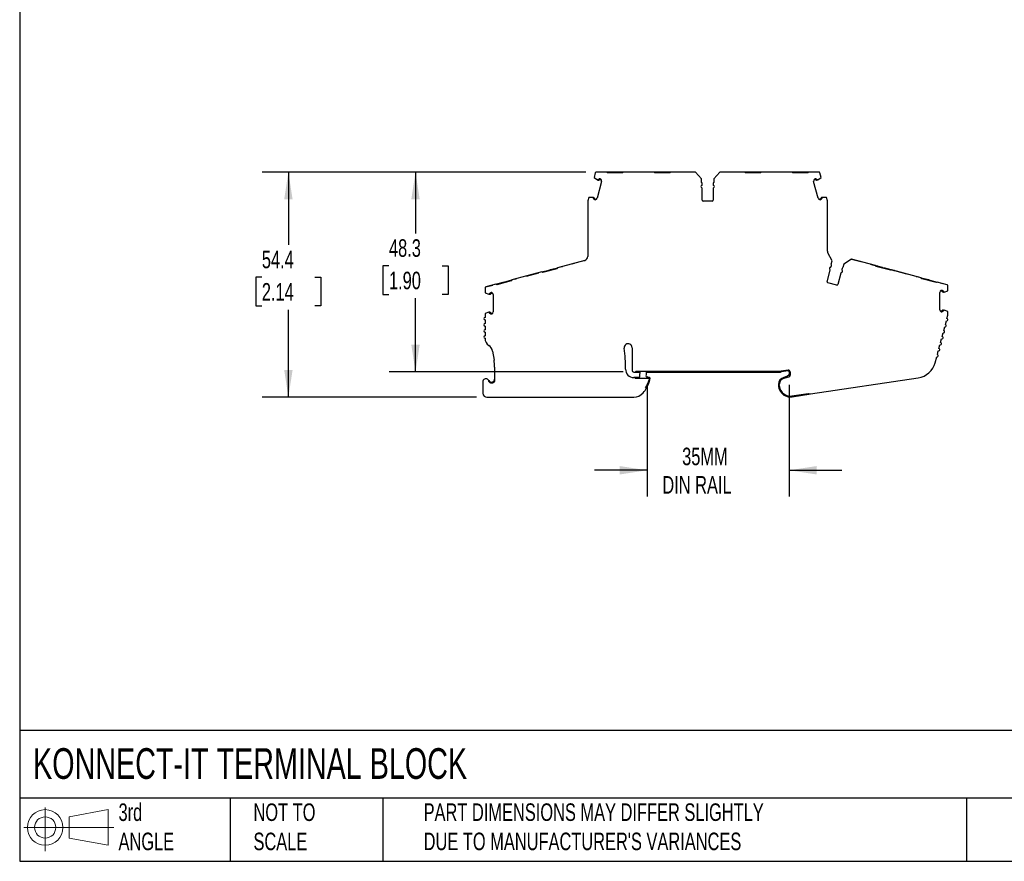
# Model space of a CAD drawing. Header units: millimetres. Extents: x 13 to 546, y 13 to 419.
# Tile 1 of 8: x 13 to 250, y 13 to 216. Entities that reach past the tile are written whole.
import ezdxf

# ---------------------------------------------------------------- set-up
doc = ezdxf.new("R2010")
doc.units = ezdxf.units.MM
doc.header["$LTSCALE"] = 2
doc.linetypes.add('SLD-Solid', pattern=[0])
doc.layers.add('DIMENSIONS', color=140, linetype='SLD-Solid', lineweight=25)
doc.layers.add('TEXT', color=140, linetype='SLD-Solid', lineweight=25)
doc.layers.add('SLD-DEFPOINTS', color=7, linetype='Continuous')
doc.styles.add('SLDTEXTSTYLE0', font='TXT', dxfattribs={"width": 0.7})
doc.dimstyles.new('SLDDIMSTYLE0', dxfattribs={"dimtxt": 4.316016, "dimasz": 6.604, "dimexe": 0, "dimexo": 0.0625, "dimgap": 1.079004, "dimtad": 0, "dimtih": 1, "dimtoh": 1, "dimrnd": 1e-09, "dimzin": 12, "dimdsep": 46, "dimtxsty": 'SLDTEXTSTYLE0', "dimsah": 1, "dimcen": 0.09, "dimadec": 0, "dimazin": 3, "dimtfac": 1, "dimtmove": 0, "dimatfit": 0, "dimfxl": 0, "dimfrac": 2, "dimtolj": 1, "dimtzin": 12, "dimarcsym": 0})
doc.dimstyles.new('SLDDIMSTYLE1', dxfattribs={"dimtxt": 4.316016, "dimasz": 6.604, "dimexe": 0, "dimexo": 0.0625, "dimgap": 1.079004, "dimtad": 0, "dimtih": 1, "dimtoh": 1, "dimrnd": 1e-09, "dimzin": 12, "dimdsep": 46, "dimtxsty": 'SLDTEXTSTYLE0', "dimsah": 1, "dimcen": 0.09, "dimadec": 0, "dimazin": 3, "dimtfac": 1, "dimtofl": 0, "dimtmove": 0, "dimatfit": 3, "dimfxl": 0, "dimfrac": 2, "dimtolj": 1, "dimtzin": 12, "dimarcsym": 0})

# ---------------------------------------------------------------- blocks, each defined once
blk = doc.blocks.new('Block11')
at = {"color": 7, "linetype": 'SLD-Solid', "lineweight": 18}
for p, q in [((5.18, 10.62), (5.18, 0)), ((10.96, 8.33), (20.35, 10.06)), ((20.35, 10.06), (20.35, 1.46)), ((10.96, 3.19), (10.96, 8.33)), ((0, 5.76), (21.75, 5.76)), ((10.96, 3.19), (20.35, 1.46))]:
    blk.add_line(p, q, dxfattribs=at)
for radius in [4.3, 2.57]:
    blk.add_circle((5.18, 5.76), radius, dxfattribs=at)
blk = doc.blocks.new('Block12')
at = {"layer": 'SLD-DEFPOINTS'}
blk.add_blockref('Block11', (0, 0), dxfattribs=at)
blk = doc.blocks.new('_D')
at = {"layer": 'DIMENSIONS'}
for p, q in [((164.2, 127.39), (164.2, 100.76)), ((198.53, 127.77), (198.53, 100.76)), ((164.2, 107.11), (151.5, 107.11)), ((198.53, 107.11), (211.23, 107.11))]:
    blk.add_line(p, q, dxfattribs=at)
for points in [[(164.2, 107.11), (157.6, 108.13), (157.6, 106.1)], [(198.53, 107.11), (205.13, 106.1), (205.13, 108.13)]]:
    blk.add_solid(points, dxfattribs=at)
at = {"layer": 'DIMENSIONS', "char_height": 4.233, "attachment_point": 1, "style": 'SLDTEXTSTYLE0'}
for s, insert in [('35MM', (172.66, 112.57)), ('DIN RAIL', (167.88, 105.71))]:
    blk.add_mtext(s, dxfattribs=dict(at, insert=insert))
blk = doc.blocks.new('_D_1')
at = {"layer": 'DIMENSIONS'}
for p, q in [((149.44, 179.11), (101.93, 179.11)), ((108.28, 179.11), (108.28, 164.28)), ((101.87, 156.45), (100.42, 156.45)), ((100.42, 156.45), (100.42, 149.59)), ((114.69, 156.45), (116.14, 156.45)), ((116.14, 156.45), (116.14, 149.59)), ((100.42, 149.59), (101.87, 149.59)), ((108.28, 130.84), (108.28, 148.63)), ((116.14, 149.59), (114.69, 149.59)), ((158.44, 130.84), (101.93, 130.84))]:
    blk.add_line(p, q, dxfattribs=at)
for points in [[(108.28, 179.11), (107.26, 172.51), (109.29, 172.51)], [(108.28, 130.84), (109.29, 137.44), (107.26, 137.44)]]:
    blk.add_solid(points, dxfattribs=at)
at = {"layer": 'DIMENSIONS', "char_height": 4.233, "attachment_point": 1, "style": 'SLDTEXTSTYLE0'}
for s, insert in [('48.3', (101.87, 162.88)), ('1.90', (101.87, 155.05))]:
    blk.add_mtext(s, dxfattribs=dict(at, insert=insert))
blk = doc.blocks.new('_D_2')
at = {"layer": 'DIMENSIONS'}
for p, q in [((149.44, 179.11), (71.23, 179.11)), ((77.58, 179.11), (77.58, 161.53)), ((71.17, 153.71), (69.72, 153.71)), ((69.72, 153.71), (69.72, 146.85)), ((84, 153.71), (85.45, 153.71)), ((85.45, 153.71), (85.45, 146.85)), ((69.72, 146.85), (71.17, 146.85)), ((77.58, 124.74), (77.58, 145.88)), ((85.45, 146.85), (84, 146.85)), ((122.99, 124.74), (71.23, 124.74))]:
    blk.add_line(p, q, dxfattribs=at)
for points in [[(77.58, 179.11), (76.57, 172.51), (78.6, 172.51)], [(77.58, 124.74), (78.6, 131.35), (76.57, 131.35)]]:
    blk.add_solid(points, dxfattribs=at)
at = {"layer": 'DIMENSIONS', "char_height": 4.233, "attachment_point": 1, "style": 'SLDTEXTSTYLE0'}
for s, insert in [('54.4', (71.17, 160.13)), ('2.14', (71.17, 152.31))]:
    blk.add_mtext(s, dxfattribs=dict(at, insert=insert))

msp = doc.modelspace()

# ---------------------------------------------------------------- linework, layer by layer
for p, q in [((151.686, 178.889), (151.384, 177.763)), ((154.462, 179.111), (151.976, 179.111)), ((154.662, 178.911), (154.462, 179.111)), ((156.262, 179.111), (154.462, 179.111)), ((158.262, 178.911), (154.662, 178.911)), ((156.262, 179.111), (156.262, 178.911)), ((156.662, 179.111), (156.262, 179.111)), ((156.662, 179.111), (156.662, 178.911)), ((158.462, 179.111), (158.262, 178.911)), ((165.902, 179.111), (158.462, 179.111)), ((166.102, 178.911), (165.902, 179.111)), ((167.702, 179.111), (165.902, 179.111)), ((169.702, 178.911), (166.102, 178.911)), ((167.702, 179.111), (167.702, 178.911)), ((168.102, 179.111), (167.702, 179.111)), ((168.102, 179.111), (168.102, 178.911)), ((169.902, 179.111), (169.702, 178.911)), ((175.852, 179.111), (169.902, 179.111)), ((177.359, 177.445), (175.852, 179.111)), ((181.799, 179.111), (180.298, 177.451)), ((187.749, 179.111), (181.799, 179.111)), ((187.949, 178.911), (187.749, 179.111)), ((191.549, 178.911), (187.949, 178.911)), ((189.549, 179.111), (189.549, 178.911)), ((189.949, 179.111), (189.549, 179.111)), ((189.949, 179.111), (189.949, 178.911)), ((191.749, 179.111), (189.949, 179.111)), ((191.749, 179.111), (191.549, 178.911)), ((199.189, 179.111), (191.749, 179.111)), ((199.389, 178.911), (199.189, 179.111)), ((202.989, 178.911), (199.389, 178.911)), ((200.989, 179.111), (200.989, 178.911)), ((201.389, 179.111), (200.989, 179.111)), ((201.389, 179.111), (201.389, 178.911)), ((203.189, 179.111), (201.389, 179.111)), ((203.189, 179.111), (202.989, 178.911)), ((205.658, 179.111), (203.189, 179.111)), ((206.249, 177.763), (205.948, 178.889)), ((151.384, 177.763), (152.213, 177.204)), ((153.213, 176.858), (152.126, 172.802)), ((152.213, 177.204), (152.271, 177.188)), ((152.271, 177.188), (152.416, 177.149)), ((152.468, 177.342), (152.397, 177.361)), ((153.204, 177.146), (152.78, 177.26)), ((153.002, 177.407), (152.831, 177.453)), ((177.359, 176.611), (177.359, 177.445)), ((177.509, 176.07), (177.509, 176.352)), ((180.142, 176.348), (180.142, 176.07)), ((180.298, 177.451), (180.298, 176.611)), ((205.508, 172.803), (204.421, 176.859)), ((204.854, 177.26), (204.43, 177.146)), ((204.802, 177.453), (204.632, 177.408)), ((205.236, 177.362), (205.165, 177.343)), ((205.362, 177.189), (205.217, 177.15)), ((205.362, 177.189), (205.42, 177.204)), ((205.42, 177.204), (206.249, 177.763)), ((177.509, 172.311), (177.509, 175.153)), ((180.142, 175.153), (180.142, 172.311)), ((149.874, 172.054), (149.874, 170.897)), ((150.092, 172.933), (149.891, 172.184)), ((151.088, 173.003), (150.092, 172.933)), ((151.146, 172.987), (151.088, 173.003)), ((151.291, 172.948), (151.146, 172.987)), ((151.168, 172.774), (151.239, 172.755)), ((151.498, 172.478), (151.669, 172.432)), ((151.55, 172.671), (151.975, 172.558)), ((179.942, 172.111), (177.709, 172.111)), ((205.659, 172.558), (206.083, 172.672)), ((205.964, 172.433), (206.135, 172.479)), ((206.488, 172.988), (206.343, 172.949)), ((206.395, 172.756), (206.465, 172.775)), ((206.546, 173.003), (206.488, 172.988)), ((207.541, 172.934), (206.546, 173.003)), ((207.749, 172.16), (207.541, 172.934)), ((207.759, 160.041), (207.759, 172.082)), ((149.874, 170.897), (149.874, 160.629)), ((149.873, 160.629), (149.873, 158.735)), ((149.874, 160.629), (149.873, 160.629)), ((208.864, 157.642), (207.869, 159.585)), ((149.132, 157.768), (142.605, 156.019)), ((146.133, 156.966), (146.665, 157.108)), ((146.133, 156.966), (146.133, 156.966)), ((146.134, 156.965), (146.133, 156.966)), ((146.133, 156.966), (146.133, 156.965)), ((146.665, 157.108), (146.666, 157.107)), ((148.688, 157.65), (149.132, 157.769)), ((148.688, 157.65), (148.689, 157.649)), ((149.132, 157.769), (149.132, 157.768)), ((208.648, 156.838), (208.864, 157.642)), ((213.583, 158.102), (211.704, 156.888)), ((213.583, 158.102), (213.584, 158.103)), ((219.332, 156.562), (213.583, 158.102)), ((213.584, 158.103), (215.804, 157.508)), ((215.804, 157.508), (215.804, 157.508)), ((215.804, 157.507), (215.804, 157.508)), ((215.804, 157.508), (215.804, 157.507)), ((138.743, 154.985), (131.555, 153.058)), ((135.083, 154.005), (138.035, 154.796)), ((138.035, 154.796), (138.035, 154.795)), ((138.035, 154.795), (138.035, 154.796)), ((138.743, 154.985), (140.481, 155.45)), ((138.987, 154.844), (138.743, 154.985)), ((142.464, 155.776), (138.987, 154.844)), ((140.481, 155.45), (140.867, 155.554)), ((140.481, 155.45), (140.532, 155.258)), ((140.867, 155.554), (142.605, 156.019)), ((140.867, 155.554), (140.919, 155.361)), ((142.605, 156.019), (142.464, 155.776)), ((143.313, 156.21), (143.813, 156.344)), ((143.313, 156.209), (143.313, 156.21)), ((143.313, 156.21), (143.313, 156.21)), ((143.313, 156.21), (143.313, 156.209)), ((143.813, 156.343), (143.813, 156.344)), ((207.68, 152.645), (208.416, 155.39)), ((208.653, 156.275), (208.726, 156.548)), ((210.959, 154.709), (210.223, 151.964)), ((211.268, 155.863), (211.196, 155.594)), ((211.704, 156.888), (211.487, 156.077)), ((218.124, 156.887), (218.624, 156.753)), ((218.124, 156.886), (218.124, 156.887)), ((218.624, 156.753), (218.624, 156.752)), ((218.624, 156.753), (218.624, 156.753)), ((218.624, 156.753), (218.624, 156.752)), ((219.473, 156.318), (219.332, 156.562)), ((222.95, 155.387), (219.473, 156.318)), ((221.07, 156.096), (221.018, 155.904)), ((221.07, 156.096), (221.456, 155.993)), ((221.456, 155.993), (221.405, 155.801)), ((223.194, 155.527), (222.95, 155.387)), ((230.382, 153.601), (223.194, 155.527)), ((223.902, 155.337), (223.902, 155.338)), ((223.903, 155.338), (223.902, 155.338)), ((223.903, 155.338), (223.902, 155.337)), ((223.903, 155.338), (226.854, 154.548)), ((226.854, 154.547), (226.854, 154.548)), ((226.854, 154.548), (226.854, 154.547)), ((226.854, 154.547), (226.854, 154.547)), ((127.693, 152.024), (129.431, 152.489)), ((131.414, 152.815), (127.937, 151.883)), ((129.431, 152.489), (129.817, 152.593)), ((129.431, 152.489), (129.482, 152.297)), ((129.817, 152.593), (131.555, 153.058)), ((129.817, 152.593), (129.869, 152.401)), ((131.555, 153.058), (131.414, 152.815)), ((132.263, 153.249), (132.763, 153.383)), ((132.263, 153.248), (132.263, 153.249)), ((132.263, 153.249), (132.263, 153.249)), ((132.263, 153.249), (132.263, 153.248)), ((132.763, 153.382), (132.763, 153.383)), ((135.083, 154.005), (135.083, 154.005)), ((135.083, 154.004), (135.083, 154.005)), ((135.083, 154.005), (135.083, 154.004)), ((209.979, 151.822), (207.822, 152.4)), ((229.174, 153.926), (229.674, 153.792)), ((229.174, 153.925), (229.174, 153.926)), ((229.674, 153.792), (229.674, 153.791)), ((229.674, 153.792), (229.674, 153.792)), ((229.674, 153.792), (229.674, 153.791)), ((230.523, 153.357), (230.382, 153.601)), ((230.382, 153.601), (232.12, 153.135)), ((234, 152.426), (230.523, 153.357)), ((232.12, 153.135), (232.068, 152.943)), ((232.12, 153.135), (232.506, 153.032)), ((232.506, 153.032), (232.455, 152.84)), ((232.506, 153.032), (234.244, 152.566)), ((234.244, 152.566), (234, 152.426)), ((236.653, 151.921), (234.244, 152.566)), ((234.952, 152.377), (234.953, 152.378)), ((234.953, 152.377), (234.952, 152.377)), ((234.953, 152.377), (234.953, 152.378)), ((234.953, 152.377), (236.63, 151.928)), ((125.068, 151.091), (125.068, 149.925)), ((125.068, 149.925), (126.013, 149.6)), ((127.693, 152.024), (125.267, 151.374)), ((125.29, 151.381), (126.984, 151.835)), ((126.224, 149.8), (126.15, 149.8)), ((126.723, 150), (126.546, 150)), ((126.985, 149.8), (126.546, 149.8)), ((126.984, 151.835), (126.985, 151.834)), ((126.984, 151.835), (126.985, 151.835)), ((126.985, 151.834), (126.985, 151.835)), ((127.937, 151.883), (127.693, 152.024)), ((234.852, 145.873), (234.852, 150.072)), ((235.374, 150.348), (234.935, 150.348)), ((235.374, 150.548), (235.198, 150.548)), ((235.77, 150.347), (235.697, 150.347)), ((235.847, 150.147), (235.697, 150.147)), ((235.847, 150.147), (235.907, 150.147)), ((235.907, 150.147), (236.852, 150.473)), ((236.852, 150.473), (236.852, 151.638)), ((126.013, 149.6), (126.074, 149.6)), ((126.074, 149.6), (126.224, 149.6)), ((127.068, 149.525), (127.068, 145.326)), ((126.013, 145.251), (125.07, 144.926)), ((126.074, 145.251), (126.013, 145.251)), ((126.224, 145.251), (126.074, 145.251)), ((126.15, 145.051), (126.224, 145.051)), ((126.546, 145.05), (126.985, 145.05)), ((234.935, 145.598), (235.374, 145.598)), ((235.198, 145.398), (235.374, 145.398)), ((235.697, 145.798), (235.847, 145.798)), ((235.697, 145.598), (235.77, 145.598)), ((235.907, 145.798), (235.847, 145.798)), ((236.85, 145.474), (235.907, 145.798)), ((236.85, 144.673), (236.85, 145.474)), ((125.07, 144.926), (125.07, 144.026)), ((125.07, 143.426), (125.07, 142.526)), ((126.546, 144.85), (126.723, 144.85)), ((236.229, 142.314), (236.462, 143.184)), ((236.617, 143.763), (236.84, 144.595)), ((125.07, 141.926), (125.07, 141.055)), ((125.07, 140.455), (125.07, 139.585)), ((235.453, 139.417), (235.686, 140.286)), ((235.841, 140.866), (236.074, 141.735)), ((125.07, 138.985), (125.07, 138.927)), ((235.065, 137.968), (235.297, 138.837)), ((126.861, 135.907), (127.234, 133.7)), ((160.582, 136.702), (160.582, 131.238)), ((234.288, 135.07), (234.521, 135.939)), ((234.676, 136.519), (234.909, 137.388)), ((233.758, 133.091), (234.133, 134.491)), ((127.374, 132.035), (127.374, 128.555)), ((160.982, 130.838), (161.182, 130.838)), ((161.182, 130.838), (162.494, 130.838)), ((161.529, 131.038), (196.453, 131.038)), ((164.094, 130.477), (164.094, 131.038)), ((164.094, 130.838), (165.694, 130.838)), ((165.713, 130.837), (167.545, 130.837)), ((167.575, 130.838), (171.28, 130.838)), ((168.045, 130.971), (168.16, 131.038)), ((171.28, 131.038), (171.28, 130.838)), ((171.28, 130.838), (190.778, 130.838)), ((190.778, 131.038), (190.778, 130.838)), ((190.778, 130.838), (194.483, 130.838)), ((193.898, 131.038), (194.013, 130.971)), ((194.513, 130.837), (196.345, 130.837)), ((196.365, 130.838), (196.453, 130.838)), ((198.269, 131.301), (196.571, 131.047)), ((198.299, 131.103), (196.601, 130.849)), ((198.529, 131.144), (198.529, 130.314)), ((198.729, 130.906), (198.729, 130.041)), ((124.534, 128.462), (124.534, 125.742)), ((126.874, 128.222), (126.874, 128.431)), ((161.043, 129.506), (160.996, 129.506)), ((162.366, 129.506), (161.043, 129.506)), ((164.729, 129.306), (161.326, 129.306)), ((163.944, 130.084), (164.027, 130.227)), ((164.287, 129.634), (164.204, 129.634)), ((164.729, 129.506), (164.313, 129.506)), ((164.729, 129.306), (164.692, 128.963)), ((164.887, 128.918), (164.928, 129.283)), ((197.89, 129.717), (197.229, 129.54)), ((197.28, 129.346), (198.432, 129.655)), ((198.399, 130.067), (197.397, 129.378)), ((203.659, 125.538), (229.67, 129.44)), ((164.086, 127.006), (163.855, 127.006)), ((195.929, 127.845), (195.929, 127.545)), ((196.129, 127.545), (196.129, 127.845)), ((125.529, 124.742), (160.961, 124.742)), ((199.173, 125.067), (203.106, 125.657)), ((199.203, 124.87), (203.263, 125.479)), ((203.263, 125.479), (203.659, 125.538))]:
    msp.add_line(p, q)
at = {"flags": 128}
for points in [[(158.462, 179.111), (158.08, 179.111), (157.639, 179.111), (157.16, 179.111), (156.662, 179.111)], [(169.902, 179.111), (169.52, 179.111), (169.079, 179.111), (168.6, 179.111), (168.102, 179.111)], [(189.549, 179.111), (189.051, 179.111), (188.573, 179.111), (188.131, 179.111), (187.749, 179.111)], [(200.989, 179.111), (200.491, 179.111), (200.013, 179.111), (199.571, 179.111), (199.189, 179.111)]]:
    msp.add_lwpolyline(points, dxfattribs=at)
for centre, radius, start, end in [((151.976, 178.811), 0.3, 90, 164.99993), ((205.658, 178.811), 0.3, 15.00008, 90), ((152.73, 176.988), 0.5, 131.64181, 156.38056), ((152.483, 177.4), 0.259, 254.99928, 318.77007), ((152.483, 177.4), 0.0593, 254.99928, 318.77007), ((152.754, 177.163), 0.3, 75.00001, 138.77007), ((152.754, 177.163), 0.1, 75.00001, 138.77007), ((152.73, 176.988), 0.5, 344.99995, 56.97464), ((177.209, 176.352), 0.3, 0.00003, 60.00033), ((177.309, 176.07), 0.2, 293.57818, 359.99995), ((180.442, 176.348), 0.3, 118.75455, 179.99999), ((180.342, 176.07), 0.2, 180.00007, 246.42189), ((204.904, 176.988), 0.5, 123.02403, 195.00032), ((204.88, 177.163), 0.3, 41.22993, 104.99999), ((204.88, 177.163), 0.1, 41.22993, 104.99999), ((205.15, 177.4), 0.259, 221.22993, 285.00072), ((205.15, 177.4), 0.0593, 221.22993, 285.00801), ((204.904, 176.988), 0.5, 23.61924, 48.35815), ((177.509, 175.611), 0.3, 113.57818, 246.42181), ((177.309, 175.153), 0.2, 0.00001, 66.42187), ((180.342, 175.153), 0.2, 113.57812, 180.00011), ((180.142, 175.611), 0.3, 293.57821, 66.42184), ((150.374, 172.054), 0.5, 164.99999, 179.99485), ((151.643, 172.932), 0.5, 173.61916, 198.3579), ((151.224, 172.698), 0.0593, 11.2299, 74.99823), ((151.576, 172.768), 0.3, 191.2297, 255.00056), ((151.224, 172.698), 0.259, 11.2299, 74.99924), ((151.576, 172.768), 0.1, 191.2293, 255.00056), ((151.643, 172.932), 0.5, 273.02502, 345.00018), ((177.709, 172.311), 0.2, 179.99999, 269.99991), ((179.942, 172.311), 0.2, 269.99995, 359.99991), ((205.991, 172.932), 0.5, 195.00007, 266.97422), ((206.057, 172.769), 0.1, 284.99999, 348.7701), ((206.057, 172.769), 0.3, 285.00011, 348.7701), ((206.41, 172.699), 0.259, 105.00076, 168.7701), ((206.41, 172.699), 0.0593, 105.00076, 168.7701), ((205.991, 172.932), 0.5, 341.64219, 6.38045), ((207.459, 172.082), 0.3, 0.0007, 15.0009), ((208.759, 160.041), 1, 180.00001, 207.12268), ((148.873, 158.735), 1, 285, 0), ((138.04, 154.775), 0.0212, 104.51967, 105.15986), ((208.534, 155.833), 0.3, 98.57818, 231.42187), ((208.223, 155.442), 0.2, 345.00001, 51.42171), ((208.46, 156.327), 0.2, 278.57818, 344.99983), ((208.436, 156.625), 0.3, 344.99998, 44.99985), ((211.152, 154.657), 0.2, 98.57817, 164.99995), ((211.078, 155.151), 0.3, 278.57817, 51.42183), ((211.389, 155.542), 0.2, 165.00006, 231.42179), ((211.558, 155.786), 0.3, 103.75456, 164.99999), ((207.874, 152.593), 0.2, 165.00015, 255.00013), ((125.368, 151.091), 0.3, 109.67949, 179.99996), ((125.368, 151.091), 0.3, 105, 109.67949), ((126.568, 149.525), 0.5, 146.64181, 171.38056), ((126.224, 149.859), 0.0593, 269.99928, 333.77007), ((126.546, 149.7), 0.3, 90.00001, 153.77007), ((126.546, 149.7), 0.1, 90.00001, 153.77007), ((126.568, 149.525), 0.5, 359.99994, 71.97464), ((210.03, 152.016), 0.2, 255.00017, 344.99988), ((235.352, 150.072), 0.5, 108.02403, 180.00025), ((235.374, 150.248), 0.3, 26.22993, 89.99999), ((235.374, 150.248), 0.1, 26.22993, 89.99999), ((235.697, 150.407), 0.259, 206.22993, 270.00072), ((235.697, 150.407), 0.0593, 206.22993, 270.00801), ((235.352, 150.072), 0.5, 8.61924, 33.35815), ((236.552, 151.638), 0.3, 70.32051, 75), ((236.552, 151.638), 0.3, 0.00008, 70.32051), ((126.224, 149.859), 0.259, 269.99928, 333.77007), ((126.568, 145.326), 0.5, 188.61916, 213.3579), ((126.224, 144.991), 0.259, 26.2299, 89.99924), ((126.224, 144.991), 0.0593, 26.2299, 89.99823), ((126.546, 145.15), 0.1, 206.2293, 270.00056), ((126.568, 145.326), 0.5, 288.02502, 0.00017), ((235.352, 145.873), 0.5, 179.99968, 251.97275), ((235.374, 145.698), 0.1, 269.99999, 333.7701), ((235.374, 145.698), 0.3, 270.00011, 333.7701), ((235.697, 145.539), 0.259, 90.00076, 153.7701), ((235.697, 145.539), 0.0593, 90.00076, 153.7701), ((235.352, 145.873), 0.5, 326.64254, 351.38086), ((125.07, 143.726), 0.3, 90.06606, 269.93405), ((126.546, 145.15), 0.3, 206.2297, 270.00056), ((236.54, 143.474), 0.3, 254.96687, 75.03315), ((236.55, 144.673), 0.3, 345.0007, 0.0009), ((125.07, 142.226), 0.3, 90.04424, 269.95588), ((125.07, 140.755), 0.3, 90.04424, 269.95588), ((235.764, 140.576), 0.3, 254.94243, 75.05759), ((236.152, 142.025), 0.3, 254.97156, 75.02846), ((125.07, 139.285), 0.3, 90.04424, 269.95588), ((127.07, 138.927), 2, 180, 236.97165), ((234.987, 137.678), 0.3, 254.94243, 75.05759), ((235.375, 139.127), 0.3, 254.97156, 75.02846), ((124.889, 135.574), 2, 9.58258, 56.97165), ((159.62, 136.705), 0.963, 359.81493, 188.26742), ((127, 131.966), 32, 359.22476, 8.26747), ((234.599, 136.229), 0.3, 254.90981, 75.09021), ((117.374, 132.035), 10, 359.99998, 9.58252), ((234.211, 134.78), 0.3, 254.88068, 75.11934), ((160.996, 131.506), 2, 179.22478, 270), ((160.982, 131.238), 0.4, 180, 270), ((161.182, 131.238), 0.4, 270, 330), ((155.494, 130.838), 7, 347.84929, 1.63295), ((165.713, 131.237), 0.4, 209.92414, 270), ((167.545, 131.837), 1, 270, 300), ((171.28, 131.238), 0.4, 210, 270), ((190.778, 131.238), 0.4, 269.99997, 330), ((194.513, 131.837), 1, 240, 270), ((196.345, 131.237), 0.4, 270, 334.80006), ((196.453, 131.838), 0.8, 270.00005, 278.52506), ((196.453, 131.838), 1, 270.00005, 278.52504), ((198.329, 130.906), 0.4, 360, 98.52493), ((198.329, 130.906), 0.2, 360, 98.52493), ((199.529, 131.144), 1, 173.97641, 180.00005), ((228.928, 134.385), 5, 278.53185, 345.00001), ((125.284, 128.462), 0.75, 354.87432, 180.00001), ((126.624, 129.138), 0.75, 206.78328, 289.47123), ((126.624, 129.138), 0.95, 231.4471, 322.13634), ((161.043, 129.206), 0.3, 19.47122, 90), ((161.36, 129.576), 1, 344.34729, 347.84929), ((156.787, 131.185), 8.211, 329.40271, 344.30245), ((164.204, 129.934), 0.3, 150, 269.99994), ((163.594, 130.477), 0.5, 330, 0.00001), ((156.787, 131.185), 8.411, 330.20507, 344.35997), ((160.377, 128.789), 4, 7.41839, 12.18967), ((164.729, 129.306), 0.2, 353.60094, 90.00009), ((197.683, 127.845), 1.754, 104.99998, 180.00001), ((197.683, 127.845), 1.554, 104.99998, 180.00001), ((198.229, 130.314), 0.3, 304.53012, 0), ((198.329, 130.041), 0.4, 285.00019, 0), ((156.787, 131.185), 8.411, 320.48577, 330.20507), ((197.683, 127.545), 1.754, 180, 187.94871), ((198.779, 127.698), 2.86, 187.94871, 254.31552), ((197.683, 127.545), 1.554, 180, 187.94871), ((198.779, 127.698), 2.66, 187.94871, 278.53185), ((125.534, 125.742), 1, 180.00001, 269.71067), ((160.961, 127.742), 3, 270, 320.48577), ((198.113, 125.33), 0.4, 254.31552, 318.27309), ((198.779, 127.698), 2.86, 254.31552, 278.53185), ((203.114, 126.468), 1, 241.66196, 278.53185), ((203.541, 126.329), 0.8, 237.12223, 278.53185)]:
    msp.add_arc(centre, radius, start, end)
for points, knots in [([(218.624, 156.752), (218.63, 156.75), (218.643, 156.747), (218.673, 156.739), (218.71, 156.729), (218.756, 156.716), (218.81, 156.702), (218.916, 156.673), (219.107, 156.622), (219.425, 156.537), (219.799, 156.437), (220.166, 156.338), (220.498, 156.25), (220.782, 156.174), (220.974, 156.122), (221.07, 156.096)], [0, 0, 0, 0, 0.04048901, 0.08070882, 0.12079743, 0.16089422, 0.2011385, 0.24166801, 0.37078729, 0.50005033, 0.62916954, 0.75843254, 0.83910852, 0.91925903, 1, 1, 1, 1]), ([(221.456, 155.993), (221.504, 155.98), (221.601, 155.954), (221.744, 155.916), (221.886, 155.878), (222.027, 155.84), (222.166, 155.803), (222.403, 155.739), (222.727, 155.652), (223.101, 155.552), (223.419, 155.467), (223.635, 155.409), (223.773, 155.372), (223.859, 155.349), (223.888, 155.341), (223.902, 155.337)], [0, 0, 0, 0, 0.040489, 0.0807088, 0.1207974, 0.1608942, 0.2011385, 0.241668, 0.3707873, 0.5000503, 0.6291695, 0.7584325, 0.8391085, 0.919259, 1, 1, 1, 1]), ([(126.874, 128.431), (126.959, 128.461), (127.036, 128.506), (127.164, 128.611), (127.216, 128.672), (127.336, 128.861), (127.374, 129), (127.374, 129.138)], [0, 0, 0, 0, 0.25, 0.25, 0.5, 0.5, 1, 1, 1, 1])]:
    msp.add_open_spline(points, degree=3, knots=knots)
at = {"layer": 'TEXT'}
for p, q in [((12.7, 419.1), (12.7, 12.7)), ((546.1, 44.252), (12.7, 44.252)), ((546.1, 27.94), (12.7, 27.94)), ((63.5, 27.94), (63.5, 12.7)), ((100.423, 27.94), (100.423, 12.7)), ((241.293, 27.94), (241.293, 12.7)), ((12.7, 12.7), (546.1, 12.7))]:
    msp.add_line(p, q, dxfattribs=at)

# ---------------------------------------------------------------- block references
at = {"layer": 'SLD-DEFPOINTS'}
msp.add_blockref('Block12', (13.676, 15.108), dxfattribs=at)

# ---------------------------------------------------------------- texts
at = {"layer": 'TEXT', "attachment_point": 1, "style": 'SLDTEXTSTYLE0'}
for s, insert, char_height in [('KONNECT-IT TERMINAL BLOCK', (15.931, 40.013), 7.40833), ('3rd^JANGLE', (36.564, 26.675), 4.2333), ('NOT TO^JSCALE', (69.15, 26.675), 4.23333), ("PART DIMENSIONS MAY DIFFER SLIGHTLY ^JDUE TO MANUFACTURER'S VARIANCES", (110.239, 26.682), 4.23333)]:
    msp.add_mtext(s, dxfattribs=dict(at, insert=insert, char_height=char_height))

# ---------------------------------------------------------------- dimensions: what is measured, and where the dimension line sits
at = {"layer": 'DIMENSIONS'}
for base, p1, picture, middle in [((77.584, 179.111), (125.529, 124.742), '_D_2', (77.584, 153.709)), ((108.278, 179.111), (160.982, 130.838), '_D_1', (108.278, 156.454))]:
    dim = msp.add_linear_dim(base=base, p1=p1, p2=(151.976, 179.111), angle=90, dimstyle='SLDDIMSTYLE1', dxfattribs=at)
    dim.commit()
    dim.dimension.update_dxf_attribs({"geometry": picture, "text_midpoint": middle, "dimtype": 160})
dim = msp.add_linear_dim(base=(164.204, 107.112), p1=(198.529, 130.314), p2=(164.204, 129.934), angle=0.00005, text='35MM\\PDIN RAIL', dimstyle='SLDDIMSTYLE0', dxfattribs=at)
dim.commit()
dim.dimension.update_dxf_attribs({"geometry": '_D', "text_midpoint": (181.008, 107.112), "dimtype": 160})

doc.saveas('drawing.dxf')
